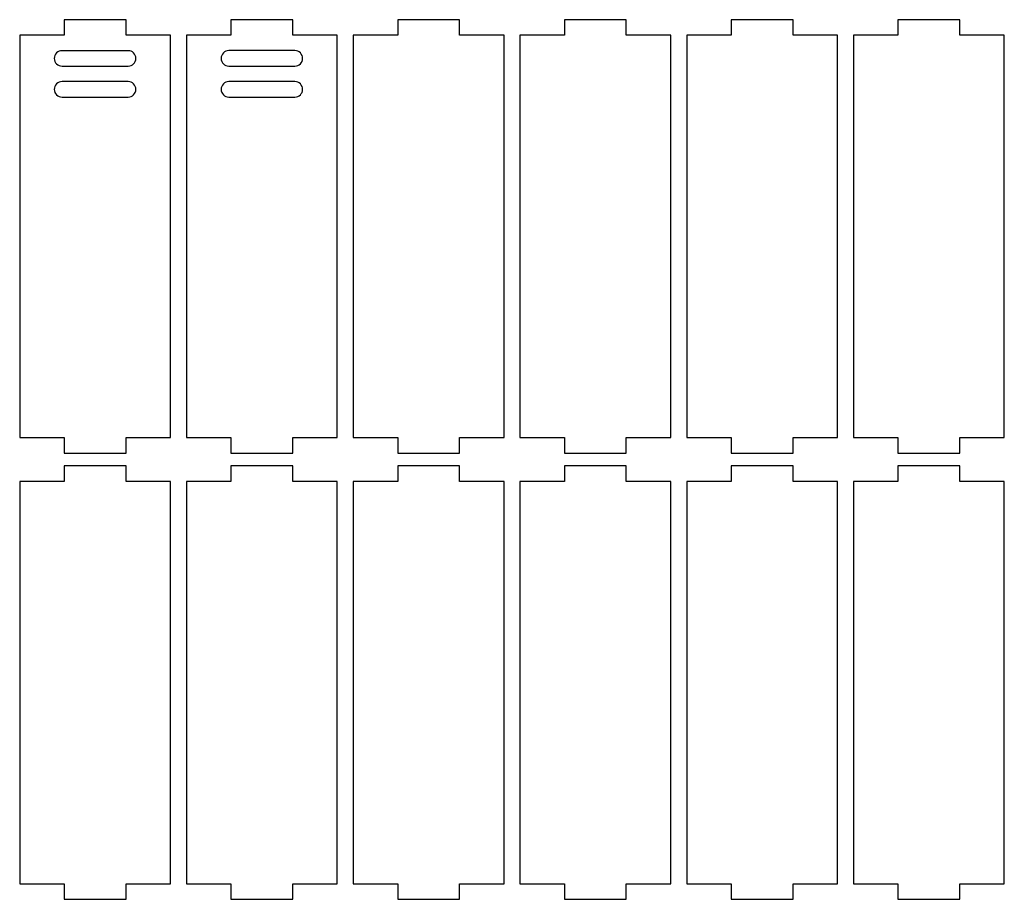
# Model space of a CAD drawing. Extents: x -241 to 224, y -121 to 181.
# Tile 5 of 5: x 33 to 224, y 3 to 174. Entities that reach past the tile are written whole.
import ezdxf

# ---------------------------------------------------------------- set-up
doc = ezdxf.new("R2010")
doc.units = 0
doc.header["$MEASUREMENT"] = 0
doc.layers.add('LAYER_1', color=7, linetype='CONTINUOUS')

msp = doc.modelspace()

# ---------------------------------------------------------------- linework, layer by layer
at = {"layer": 'LAYER_1', "color": 250}
for points, knots in [([(41.6959, 173.8157), (41.6959, 173.8157), (47.6959, 173.8159), (47.6959, 173.8159), (47.6959, 173.8159), (47.6959, 173.8159), (53.6959, 173.8168), (53.6959, 173.8168), (53.6959, 173.8168), (53.6959, 173.8168), (53.6959, 170.817), (53.6959, 170.817), (53.6959, 170.817), (53.6959, 170.817), (62.3134, 170.8175), (62.3134, 170.8175), (62.3134, 170.8175), (62.3134, 170.8175), (62.3135, 92.8173), (62.3135, 92.8173), (62.3135, 92.8173), (62.3135, 92.8173), (53.6959, 92.817), (53.6959, 92.817), (53.6959, 92.817), (53.6959, 92.817), (53.6959, 89.818), (53.6959, 89.818), (53.6959, 89.818), (53.6959, 89.818), (41.6959, 89.8168), (41.6959, 89.8168), (41.6959, 89.8168), (41.6959, 89.8168), (41.6959, 92.8165), (41.6959, 92.8165), (41.6959, 92.8165), (41.6959, 92.8165), (33.0784, 92.8162), (33.0784, 92.8162), (33.0784, 92.8162), (33.0784, 92.8162), (33.0784, 170.8164), (33.0784, 170.8164), (33.0784, 170.8164), (33.0784, 170.8164), (41.6959, 170.8165), (41.6959, 170.8165), (41.6959, 170.8165), (41.6959, 170.8165), (41.6959, 173.8157), (41.6959, 173.8157)], [0, 0, 0, 0, 0.07142857, 0.07142857, 0.07142857, 0.07142857, 0.14285714, 0.14285714, 0.14285714, 0.14285714, 0.21428571, 0.21428571, 0.21428571, 0.21428571, 0.28571429, 0.28571429, 0.28571429, 0.28571429, 0.35714286, 0.35714286, 0.35714286, 0.35714286, 0.42857143, 0.42857143, 0.42857143, 0.42857143, 0.5, 0.5, 0.5, 0.5, 0.57142857, 0.57142857, 0.57142857, 0.57142857, 0.64285714, 0.64285714, 0.64285714, 0.64285714, 0.71428571, 0.71428571, 0.71428571, 0.71428571, 0.78571429, 0.78571429, 0.78571429, 0.78571429, 0.85714286, 0.85714286, 0.85714286, 0.85714286, 1, 1, 1, 1]), ([(74.0309, 173.8168), (74.0309, 173.8168), (80.0309, 173.817), (80.0309, 173.817), (80.0309, 173.817), (80.0309, 173.817), (86.0309, 173.8179), (86.0309, 173.8179), (86.0309, 173.8179), (86.0309, 173.8179), (86.0309, 170.8181), (86.0309, 170.8181), (86.0309, 170.8181), (86.0309, 170.8181), (94.6484, 170.8186), (94.6484, 170.8186), (94.6484, 170.8186), (94.6484, 170.8186), (94.6485, 92.8184), (94.6485, 92.8184), (94.6485, 92.8184), (94.6485, 92.8184), (86.0309, 92.8181), (86.0309, 92.8181), (86.0309, 92.8181), (86.0309, 92.8181), (86.0309, 89.8191), (86.0309, 89.8191), (86.0309, 89.8191), (86.0309, 89.8191), (74.0309, 89.8179), (74.0309, 89.8179), (74.0309, 89.8179), (74.0309, 89.8179), (74.0309, 92.8176), (74.0309, 92.8176), (74.0309, 92.8176), (74.0309, 92.8176), (65.4134, 92.8173), (65.4134, 92.8173), (65.4134, 92.8173), (65.4134, 92.8173), (65.4134, 170.8175), (65.4134, 170.8175), (65.4134, 170.8175), (65.4134, 170.8175), (74.0309, 170.8176), (74.0309, 170.8176), (74.0309, 170.8176), (74.0309, 170.8176), (74.0309, 173.8168), (74.0309, 173.8168)], [0, 0, 0, 0, 0.07142857, 0.07142857, 0.07142857, 0.07142857, 0.14285714, 0.14285714, 0.14285714, 0.14285714, 0.21428571, 0.21428571, 0.21428571, 0.21428571, 0.28571429, 0.28571429, 0.28571429, 0.28571429, 0.35714286, 0.35714286, 0.35714286, 0.35714286, 0.42857143, 0.42857143, 0.42857143, 0.42857143, 0.5, 0.5, 0.5, 0.5, 0.57142857, 0.57142857, 0.57142857, 0.57142857, 0.64285714, 0.64285714, 0.64285714, 0.64285714, 0.71428571, 0.71428571, 0.71428571, 0.71428571, 0.78571429, 0.78571429, 0.78571429, 0.78571429, 0.85714286, 0.85714286, 0.85714286, 0.85714286, 1, 1, 1, 1]), ([(106.3659, 173.8179), (106.3659, 173.8179), (112.3659, 173.8181), (112.3659, 173.8181), (112.3659, 173.8181), (112.3659, 173.8181), (118.3659, 173.819), (118.3659, 173.819), (118.3659, 173.819), (118.3659, 173.819), (118.3659, 170.8192), (118.3659, 170.8192), (118.3659, 170.8192), (118.3659, 170.8192), (126.9834, 170.8197), (126.9834, 170.8197), (126.9834, 170.8197), (126.9834, 170.8197), (126.9835, 92.8195), (126.9835, 92.8195), (126.9835, 92.8195), (126.9835, 92.8195), (118.3659, 92.8192), (118.3659, 92.8192), (118.3659, 92.8192), (118.3659, 92.8192), (118.3659, 89.8202), (118.3659, 89.8202), (118.3659, 89.8202), (118.3659, 89.8202), (106.3659, 89.819), (106.3659, 89.819), (106.3659, 89.819), (106.3659, 89.819), (106.3659, 92.8187), (106.3659, 92.8187), (106.3659, 92.8187), (106.3659, 92.8187), (97.7484, 92.8184), (97.7484, 92.8184), (97.7484, 92.8184), (97.7484, 92.8184), (97.7484, 170.8186), (97.7484, 170.8186), (97.7484, 170.8186), (97.7484, 170.8186), (106.3659, 170.8187), (106.3659, 170.8187), (106.3659, 170.8187), (106.3659, 170.8187), (106.3659, 173.8179), (106.3659, 173.8179)], [0, 0, 0, 0, 0.07142857, 0.07142857, 0.07142857, 0.07142857, 0.14285714, 0.14285714, 0.14285714, 0.14285714, 0.21428571, 0.21428571, 0.21428571, 0.21428571, 0.28571429, 0.28571429, 0.28571429, 0.28571429, 0.35714286, 0.35714286, 0.35714286, 0.35714286, 0.42857143, 0.42857143, 0.42857143, 0.42857143, 0.5, 0.5, 0.5, 0.5, 0.57142857, 0.57142857, 0.57142857, 0.57142857, 0.64285714, 0.64285714, 0.64285714, 0.64285714, 0.71428571, 0.71428571, 0.71428571, 0.71428571, 0.78571429, 0.78571429, 0.78571429, 0.78571429, 0.85714286, 0.85714286, 0.85714286, 0.85714286, 1, 1, 1, 1]), ([(138.7009, 173.819), (138.7009, 173.819), (144.7009, 173.8192), (144.7009, 173.8192), (144.7009, 173.8192), (144.7009, 173.8192), (150.7009, 173.8201), (150.7009, 173.8201), (150.7009, 173.8201), (150.7009, 173.8201), (150.7009, 170.8203), (150.7009, 170.8203), (150.7009, 170.8203), (150.7009, 170.8203), (159.3184, 170.8208), (159.3184, 170.8208), (159.3184, 170.8208), (159.3184, 170.8208), (159.3185, 92.8206), (159.3185, 92.8206), (159.3185, 92.8206), (159.3185, 92.8206), (150.7009, 92.8203), (150.7009, 92.8203), (150.7009, 92.8203), (150.7009, 92.8203), (150.7009, 89.8213), (150.7009, 89.8213), (150.7009, 89.8213), (150.7009, 89.8213), (138.7009, 89.8201), (138.7009, 89.8201), (138.7009, 89.8201), (138.7009, 89.8201), (138.7009, 92.8198), (138.7009, 92.8198), (138.7009, 92.8198), (138.7009, 92.8198), (130.0834, 92.8195), (130.0834, 92.8195), (130.0834, 92.8195), (130.0834, 92.8195), (130.0834, 170.8197), (130.0834, 170.8197), (130.0834, 170.8197), (130.0834, 170.8197), (138.7009, 170.8198), (138.7009, 170.8198), (138.7009, 170.8198), (138.7009, 170.8198), (138.7009, 173.819), (138.7009, 173.819)], [0, 0, 0, 0, 0.07142857, 0.07142857, 0.07142857, 0.07142857, 0.14285714, 0.14285714, 0.14285714, 0.14285714, 0.21428571, 0.21428571, 0.21428571, 0.21428571, 0.28571429, 0.28571429, 0.28571429, 0.28571429, 0.35714286, 0.35714286, 0.35714286, 0.35714286, 0.42857143, 0.42857143, 0.42857143, 0.42857143, 0.5, 0.5, 0.5, 0.5, 0.57142857, 0.57142857, 0.57142857, 0.57142857, 0.64285714, 0.64285714, 0.64285714, 0.64285714, 0.71428571, 0.71428571, 0.71428571, 0.71428571, 0.78571429, 0.78571429, 0.78571429, 0.78571429, 0.85714286, 0.85714286, 0.85714286, 0.85714286, 1, 1, 1, 1]), ([(171.0359, 173.8201), (171.0359, 173.8201), (177.0359, 173.8203), (177.0359, 173.8203), (177.0359, 173.8203), (177.0359, 173.8203), (183.0359, 173.8212), (183.0359, 173.8212), (183.0359, 173.8212), (183.0359, 173.8212), (183.0359, 170.8214), (183.0359, 170.8214), (183.0359, 170.8214), (183.0359, 170.8214), (191.6534, 170.8219), (191.6534, 170.8219), (191.6534, 170.8219), (191.6534, 170.8219), (191.6535, 92.8217), (191.6535, 92.8217), (191.6535, 92.8217), (191.6535, 92.8217), (183.0359, 92.8214), (183.0359, 92.8214), (183.0359, 92.8214), (183.0359, 92.8214), (183.0359, 89.8224), (183.0359, 89.8224), (183.0359, 89.8224), (183.0359, 89.8224), (171.0359, 89.8212), (171.0359, 89.8212), (171.0359, 89.8212), (171.0359, 89.8212), (171.0359, 92.8209), (171.0359, 92.8209), (171.0359, 92.8209), (171.0359, 92.8209), (162.4184, 92.8206), (162.4184, 92.8206), (162.4184, 92.8206), (162.4184, 92.8206), (162.4184, 170.8208), (162.4184, 170.8208), (162.4184, 170.8208), (162.4184, 170.8208), (171.0359, 170.8209), (171.0359, 170.8209), (171.0359, 170.8209), (171.0359, 170.8209), (171.0359, 173.8201), (171.0359, 173.8201)], [0, 0, 0, 0, 0.07142857, 0.07142857, 0.07142857, 0.07142857, 0.14285714, 0.14285714, 0.14285714, 0.14285714, 0.21428571, 0.21428571, 0.21428571, 0.21428571, 0.28571429, 0.28571429, 0.28571429, 0.28571429, 0.35714286, 0.35714286, 0.35714286, 0.35714286, 0.42857143, 0.42857143, 0.42857143, 0.42857143, 0.5, 0.5, 0.5, 0.5, 0.57142857, 0.57142857, 0.57142857, 0.57142857, 0.64285714, 0.64285714, 0.64285714, 0.64285714, 0.71428571, 0.71428571, 0.71428571, 0.71428571, 0.78571429, 0.78571429, 0.78571429, 0.78571429, 0.85714286, 0.85714286, 0.85714286, 0.85714286, 1, 1, 1, 1]), ([(203.3709, 173.8212), (203.3709, 173.8212), (209.3709, 173.8214), (209.3709, 173.8214), (209.3709, 173.8214), (209.3709, 173.8214), (215.3709, 173.8223), (215.3709, 173.8223), (215.3709, 173.8223), (215.3709, 173.8223), (215.3709, 170.8225), (215.3709, 170.8225), (215.3709, 170.8225), (215.3709, 170.8225), (223.9884, 170.823), (223.9884, 170.823), (223.9884, 170.823), (223.9884, 170.823), (223.9885, 92.8228), (223.9885, 92.8228), (223.9885, 92.8228), (223.9885, 92.8228), (215.3709, 92.8225), (215.3709, 92.8225), (215.3709, 92.8225), (215.3709, 92.8225), (215.3709, 89.8235), (215.3709, 89.8235), (215.3709, 89.8235), (215.3709, 89.8235), (203.3709, 89.8223), (203.3709, 89.8223), (203.3709, 89.8223), (203.3709, 89.8223), (203.3709, 92.822), (203.3709, 92.822), (203.3709, 92.822), (203.3709, 92.822), (194.7534, 92.8217), (194.7534, 92.8217), (194.7534, 92.8217), (194.7534, 92.8217), (194.7534, 170.8219), (194.7534, 170.8219), (194.7534, 170.8219), (194.7534, 170.8219), (203.3709, 170.822), (203.3709, 170.822), (203.3709, 170.822), (203.3709, 170.822), (203.3709, 173.8212), (203.3709, 173.8212)], [0, 0, 0, 0, 0.07142857, 0.07142857, 0.07142857, 0.07142857, 0.14285714, 0.14285714, 0.14285714, 0.14285714, 0.21428571, 0.21428571, 0.21428571, 0.21428571, 0.28571429, 0.28571429, 0.28571429, 0.28571429, 0.35714286, 0.35714286, 0.35714286, 0.35714286, 0.42857143, 0.42857143, 0.42857143, 0.42857143, 0.5, 0.5, 0.5, 0.5, 0.57142857, 0.57142857, 0.57142857, 0.57142857, 0.64285714, 0.64285714, 0.64285714, 0.64285714, 0.71428571, 0.71428571, 0.71428571, 0.71428571, 0.78571429, 0.78571429, 0.78571429, 0.78571429, 0.85714286, 0.85714286, 0.85714286, 0.85714286, 1, 1, 1, 1]), ([(41.2887, 167.8185), (41.2887, 167.8185), (54.103, 167.8185), (54.103, 167.8185), (54.103, 167.8185), (54.9277, 167.8185), (55.6023, 167.1439), (55.6023, 166.3192), (55.6023, 166.3192), (55.6023, 166.3192), (55.6023, 166.3191), (55.6023, 166.3191), (55.6023, 166.3191), (55.6023, 165.4944), (54.9277, 164.8198), (54.103, 164.8198), (54.103, 164.8198), (54.103, 164.8198), (41.2887, 164.8198), (41.2887, 164.8198), (41.2887, 164.8198), (40.464, 164.8198), (39.7894, 165.4944), (39.7894, 166.3191), (39.7894, 166.3191), (39.7894, 166.3191), (39.7894, 166.3192), (39.7894, 166.3192), (39.7894, 166.3192), (39.7894, 167.1439), (40.464, 167.8185), (41.2887, 167.8185)], [0, 0, 0, 0, 0.11111111, 0.11111111, 0.11111111, 0.11111111, 0.22222222, 0.22222222, 0.22222222, 0.22222222, 0.33333333, 0.33333333, 0.33333333, 0.33333333, 0.44444444, 0.44444444, 0.44444444, 0.44444444, 0.55555556, 0.55555556, 0.55555556, 0.55555556, 0.66666667, 0.66666667, 0.66666667, 0.66666667, 0.77777778, 0.77777778, 0.77777778, 0.77777778, 1, 1, 1, 1]), ([(73.6237, 167.8196), (73.6237, 167.8196), (86.438, 167.8196), (86.438, 167.8196), (86.438, 167.8196), (87.2627, 167.8196), (87.9373, 167.145), (87.9373, 166.3203), (87.9373, 166.3203), (87.9373, 166.3203), (87.9373, 166.3202), (87.9373, 166.3202), (87.9373, 166.3202), (87.9373, 165.4955), (87.2627, 164.8209), (86.438, 164.8209), (86.438, 164.8209), (86.438, 164.8209), (73.6237, 164.8209), (73.6237, 164.8209), (73.6237, 164.8209), (72.799, 164.8209), (72.1244, 165.4955), (72.1244, 166.3202), (72.1244, 166.3202), (72.1244, 166.3202), (72.1244, 166.3203), (72.1244, 166.3203), (72.1244, 166.3203), (72.1244, 167.145), (72.799, 167.8196), (73.6237, 167.8196)], [0, 0, 0, 0, 0.11111111, 0.11111111, 0.11111111, 0.11111111, 0.22222222, 0.22222222, 0.22222222, 0.22222222, 0.33333333, 0.33333333, 0.33333333, 0.33333333, 0.44444444, 0.44444444, 0.44444444, 0.44444444, 0.55555556, 0.55555556, 0.55555556, 0.55555556, 0.66666667, 0.66666667, 0.66666667, 0.66666667, 0.77777778, 0.77777778, 0.77777778, 0.77777778, 1, 1, 1, 1]), ([(41.2887, 161.8211), (41.2887, 161.8211), (54.103, 161.8211), (54.103, 161.8211), (54.103, 161.8211), (54.9277, 161.8211), (55.6023, 161.1465), (55.6023, 160.3218), (55.6023, 160.3218), (55.6023, 160.3218), (55.6023, 160.3217), (55.6023, 160.3217), (55.6023, 160.3217), (55.6023, 159.497), (54.9277, 158.8224), (54.103, 158.8224), (54.103, 158.8224), (54.103, 158.8224), (41.2887, 158.8224), (41.2887, 158.8224), (41.2887, 158.8224), (40.464, 158.8224), (39.7894, 159.497), (39.7894, 160.3217), (39.7894, 160.3217), (39.7894, 160.3217), (39.7894, 160.3218), (39.7894, 160.3218), (39.7894, 160.3218), (39.7894, 161.1465), (40.464, 161.8211), (41.2887, 161.8211)], [0, 0, 0, 0, 0.11111111, 0.11111111, 0.11111111, 0.11111111, 0.22222222, 0.22222222, 0.22222222, 0.22222222, 0.33333333, 0.33333333, 0.33333333, 0.33333333, 0.44444444, 0.44444444, 0.44444444, 0.44444444, 0.55555556, 0.55555556, 0.55555556, 0.55555556, 0.66666667, 0.66666667, 0.66666667, 0.66666667, 0.77777778, 0.77777778, 0.77777778, 0.77777778, 1, 1, 1, 1]), ([(73.6237, 161.8222), (73.6237, 161.8222), (86.438, 161.8222), (86.438, 161.8222), (86.438, 161.8222), (87.2627, 161.8222), (87.9373, 161.1476), (87.9373, 160.3229), (87.9373, 160.3229), (87.9373, 160.3229), (87.9373, 160.3228), (87.9373, 160.3228), (87.9373, 160.3228), (87.9373, 159.4981), (87.2627, 158.8235), (86.438, 158.8235), (86.438, 158.8235), (86.438, 158.8235), (73.6237, 158.8235), (73.6237, 158.8235), (73.6237, 158.8235), (72.799, 158.8235), (72.1244, 159.4981), (72.1244, 160.3228), (72.1244, 160.3228), (72.1244, 160.3228), (72.1244, 160.3229), (72.1244, 160.3229), (72.1244, 160.3229), (72.1244, 161.1476), (72.799, 161.8222), (73.6237, 161.8222)], [0, 0, 0, 0, 0.11111111, 0.11111111, 0.11111111, 0.11111111, 0.22222222, 0.22222222, 0.22222222, 0.22222222, 0.33333333, 0.33333333, 0.33333333, 0.33333333, 0.44444444, 0.44444444, 0.44444444, 0.44444444, 0.55555556, 0.55555556, 0.55555556, 0.55555556, 0.66666667, 0.66666667, 0.66666667, 0.66666667, 0.77777778, 0.77777778, 0.77777778, 0.77777778, 1, 1, 1, 1]), ([(41.6959, 87.3168), (41.6959, 87.3168), (47.6959, 87.317), (47.6959, 87.317), (47.6959, 87.317), (47.6959, 87.317), (53.6959, 87.3179), (53.6959, 87.3179), (53.6959, 87.3179), (53.6959, 87.3179), (53.6959, 84.3181), (53.6959, 84.3181), (53.6959, 84.3181), (53.6959, 84.3181), (62.3134, 84.3186), (62.3134, 84.3186), (62.3134, 84.3186), (62.3134, 84.3186), (62.3135, 6.3184), (62.3135, 6.3184), (62.3135, 6.3184), (62.3135, 6.3184), (53.6959, 6.3181), (53.6959, 6.3181), (53.6959, 6.3181), (53.6959, 6.3181), (53.6959, 3.3191), (53.6959, 3.3191), (53.6959, 3.3191), (53.6959, 3.3191), (41.6959, 3.3179), (41.6959, 3.3179), (41.6959, 3.3179), (41.6959, 3.3179), (41.6959, 6.3176), (41.6959, 6.3176), (41.6959, 6.3176), (41.6959, 6.3176), (33.0784, 6.3173), (33.0784, 6.3173), (33.0784, 6.3173), (33.0784, 6.3173), (33.0784, 84.3175), (33.0784, 84.3175), (33.0784, 84.3175), (33.0784, 84.3175), (41.6959, 84.3176), (41.6959, 84.3176), (41.6959, 84.3176), (41.6959, 84.3176), (41.6959, 87.3168), (41.6959, 87.3168)], [0, 0, 0, 0, 0.07142857, 0.07142857, 0.07142857, 0.07142857, 0.14285714, 0.14285714, 0.14285714, 0.14285714, 0.21428571, 0.21428571, 0.21428571, 0.21428571, 0.28571429, 0.28571429, 0.28571429, 0.28571429, 0.35714286, 0.35714286, 0.35714286, 0.35714286, 0.42857143, 0.42857143, 0.42857143, 0.42857143, 0.5, 0.5, 0.5, 0.5, 0.57142857, 0.57142857, 0.57142857, 0.57142857, 0.64285714, 0.64285714, 0.64285714, 0.64285714, 0.71428571, 0.71428571, 0.71428571, 0.71428571, 0.78571429, 0.78571429, 0.78571429, 0.78571429, 0.85714286, 0.85714286, 0.85714286, 0.85714286, 1, 1, 1, 1]), ([(74.0309, 87.3179), (74.0309, 87.3179), (80.0309, 87.3181), (80.0309, 87.3181), (80.0309, 87.3181), (80.0309, 87.3181), (86.0309, 87.319), (86.0309, 87.319), (86.0309, 87.319), (86.0309, 87.319), (86.0309, 84.3192), (86.0309, 84.3192), (86.0309, 84.3192), (86.0309, 84.3192), (94.6484, 84.3197), (94.6484, 84.3197), (94.6484, 84.3197), (94.6484, 84.3197), (94.6485, 6.3195), (94.6485, 6.3195), (94.6485, 6.3195), (94.6485, 6.3195), (86.0309, 6.3192), (86.0309, 6.3192), (86.0309, 6.3192), (86.0309, 6.3192), (86.0309, 3.3202), (86.0309, 3.3202), (86.0309, 3.3202), (86.0309, 3.3202), (74.0309, 3.319), (74.0309, 3.319), (74.0309, 3.319), (74.0309, 3.319), (74.0309, 6.3187), (74.0309, 6.3187), (74.0309, 6.3187), (74.0309, 6.3187), (65.4134, 6.3184), (65.4134, 6.3184), (65.4134, 6.3184), (65.4134, 6.3184), (65.4134, 84.3186), (65.4134, 84.3186), (65.4134, 84.3186), (65.4134, 84.3186), (74.0309, 84.3187), (74.0309, 84.3187), (74.0309, 84.3187), (74.0309, 84.3187), (74.0309, 87.3179), (74.0309, 87.3179)], [0, 0, 0, 0, 0.07142857, 0.07142857, 0.07142857, 0.07142857, 0.14285714, 0.14285714, 0.14285714, 0.14285714, 0.21428571, 0.21428571, 0.21428571, 0.21428571, 0.28571429, 0.28571429, 0.28571429, 0.28571429, 0.35714286, 0.35714286, 0.35714286, 0.35714286, 0.42857143, 0.42857143, 0.42857143, 0.42857143, 0.5, 0.5, 0.5, 0.5, 0.57142857, 0.57142857, 0.57142857, 0.57142857, 0.64285714, 0.64285714, 0.64285714, 0.64285714, 0.71428571, 0.71428571, 0.71428571, 0.71428571, 0.78571429, 0.78571429, 0.78571429, 0.78571429, 0.85714286, 0.85714286, 0.85714286, 0.85714286, 1, 1, 1, 1]), ([(106.3659, 87.319), (106.3659, 87.319), (112.3659, 87.3192), (112.3659, 87.3192), (112.3659, 87.3192), (112.3659, 87.3192), (118.3659, 87.3201), (118.3659, 87.3201), (118.3659, 87.3201), (118.3659, 87.3201), (118.3659, 84.3203), (118.3659, 84.3203), (118.3659, 84.3203), (118.3659, 84.3203), (126.9834, 84.3208), (126.9834, 84.3208), (126.9834, 84.3208), (126.9834, 84.3208), (126.9835, 6.3206), (126.9835, 6.3206), (126.9835, 6.3206), (126.9835, 6.3206), (118.3659, 6.3203), (118.3659, 6.3203), (118.3659, 6.3203), (118.3659, 6.3203), (118.3659, 3.3213), (118.3659, 3.3213), (118.3659, 3.3213), (118.3659, 3.3213), (106.3659, 3.3201), (106.3659, 3.3201), (106.3659, 3.3201), (106.3659, 3.3201), (106.3659, 6.3198), (106.3659, 6.3198), (106.3659, 6.3198), (106.3659, 6.3198), (97.7484, 6.3195), (97.7484, 6.3195), (97.7484, 6.3195), (97.7484, 6.3195), (97.7484, 84.3197), (97.7484, 84.3197), (97.7484, 84.3197), (97.7484, 84.3197), (106.3659, 84.3198), (106.3659, 84.3198), (106.3659, 84.3198), (106.3659, 84.3198), (106.3659, 87.319), (106.3659, 87.319)], [0, 0, 0, 0, 0.07142857, 0.07142857, 0.07142857, 0.07142857, 0.14285714, 0.14285714, 0.14285714, 0.14285714, 0.21428571, 0.21428571, 0.21428571, 0.21428571, 0.28571429, 0.28571429, 0.28571429, 0.28571429, 0.35714286, 0.35714286, 0.35714286, 0.35714286, 0.42857143, 0.42857143, 0.42857143, 0.42857143, 0.5, 0.5, 0.5, 0.5, 0.57142857, 0.57142857, 0.57142857, 0.57142857, 0.64285714, 0.64285714, 0.64285714, 0.64285714, 0.71428571, 0.71428571, 0.71428571, 0.71428571, 0.78571429, 0.78571429, 0.78571429, 0.78571429, 0.85714286, 0.85714286, 0.85714286, 0.85714286, 1, 1, 1, 1]), ([(138.7009, 87.3201), (138.7009, 87.3201), (144.7009, 87.3203), (144.7009, 87.3203), (144.7009, 87.3203), (144.7009, 87.3203), (150.7009, 87.3212), (150.7009, 87.3212), (150.7009, 87.3212), (150.7009, 87.3212), (150.7009, 84.3214), (150.7009, 84.3214), (150.7009, 84.3214), (150.7009, 84.3214), (159.3184, 84.3219), (159.3184, 84.3219), (159.3184, 84.3219), (159.3184, 84.3219), (159.3185, 6.3217), (159.3185, 6.3217), (159.3185, 6.3217), (159.3185, 6.3217), (150.7009, 6.3214), (150.7009, 6.3214), (150.7009, 6.3214), (150.7009, 6.3214), (150.7009, 3.3224), (150.7009, 3.3224), (150.7009, 3.3224), (150.7009, 3.3224), (138.7009, 3.3212), (138.7009, 3.3212), (138.7009, 3.3212), (138.7009, 3.3212), (138.7009, 6.3209), (138.7009, 6.3209), (138.7009, 6.3209), (138.7009, 6.3209), (130.0834, 6.3206), (130.0834, 6.3206), (130.0834, 6.3206), (130.0834, 6.3206), (130.0834, 84.3208), (130.0834, 84.3208), (130.0834, 84.3208), (130.0834, 84.3208), (138.7009, 84.3209), (138.7009, 84.3209), (138.7009, 84.3209), (138.7009, 84.3209), (138.7009, 87.3201), (138.7009, 87.3201)], [0, 0, 0, 0, 0.07142857, 0.07142857, 0.07142857, 0.07142857, 0.14285714, 0.14285714, 0.14285714, 0.14285714, 0.21428571, 0.21428571, 0.21428571, 0.21428571, 0.28571429, 0.28571429, 0.28571429, 0.28571429, 0.35714286, 0.35714286, 0.35714286, 0.35714286, 0.42857143, 0.42857143, 0.42857143, 0.42857143, 0.5, 0.5, 0.5, 0.5, 0.57142857, 0.57142857, 0.57142857, 0.57142857, 0.64285714, 0.64285714, 0.64285714, 0.64285714, 0.71428571, 0.71428571, 0.71428571, 0.71428571, 0.78571429, 0.78571429, 0.78571429, 0.78571429, 0.85714286, 0.85714286, 0.85714286, 0.85714286, 1, 1, 1, 1]), ([(171.0359, 87.3212), (171.0359, 87.3212), (177.0359, 87.3214), (177.0359, 87.3214), (177.0359, 87.3214), (177.0359, 87.3214), (183.0359, 87.3223), (183.0359, 87.3223), (183.0359, 87.3223), (183.0359, 87.3223), (183.0359, 84.3225), (183.0359, 84.3225), (183.0359, 84.3225), (183.0359, 84.3225), (191.6534, 84.323), (191.6534, 84.323), (191.6534, 84.323), (191.6534, 84.323), (191.6535, 6.3228), (191.6535, 6.3228), (191.6535, 6.3228), (191.6535, 6.3228), (183.0359, 6.3225), (183.0359, 6.3225), (183.0359, 6.3225), (183.0359, 6.3225), (183.0359, 3.3235), (183.0359, 3.3235), (183.0359, 3.3235), (183.0359, 3.3235), (171.0359, 3.3223), (171.0359, 3.3223), (171.0359, 3.3223), (171.0359, 3.3223), (171.0359, 6.322), (171.0359, 6.322), (171.0359, 6.322), (171.0359, 6.322), (162.4184, 6.3217), (162.4184, 6.3217), (162.4184, 6.3217), (162.4184, 6.3217), (162.4184, 84.3219), (162.4184, 84.3219), (162.4184, 84.3219), (162.4184, 84.3219), (171.0359, 84.322), (171.0359, 84.322), (171.0359, 84.322), (171.0359, 84.322), (171.0359, 87.3212), (171.0359, 87.3212)], [0, 0, 0, 0, 0.07142857, 0.07142857, 0.07142857, 0.07142857, 0.14285714, 0.14285714, 0.14285714, 0.14285714, 0.21428571, 0.21428571, 0.21428571, 0.21428571, 0.28571429, 0.28571429, 0.28571429, 0.28571429, 0.35714286, 0.35714286, 0.35714286, 0.35714286, 0.42857143, 0.42857143, 0.42857143, 0.42857143, 0.5, 0.5, 0.5, 0.5, 0.57142857, 0.57142857, 0.57142857, 0.57142857, 0.64285714, 0.64285714, 0.64285714, 0.64285714, 0.71428571, 0.71428571, 0.71428571, 0.71428571, 0.78571429, 0.78571429, 0.78571429, 0.78571429, 0.85714286, 0.85714286, 0.85714286, 0.85714286, 1, 1, 1, 1]), ([(203.3709, 87.3223), (203.3709, 87.3223), (209.3709, 87.3225), (209.3709, 87.3225), (209.3709, 87.3225), (209.3709, 87.3225), (215.3709, 87.3234), (215.3709, 87.3234), (215.3709, 87.3234), (215.3709, 87.3234), (215.3709, 84.3236), (215.3709, 84.3236), (215.3709, 84.3236), (215.3709, 84.3236), (223.9884, 84.3241), (223.9884, 84.3241), (223.9884, 84.3241), (223.9884, 84.3241), (223.9885, 6.3239), (223.9885, 6.3239), (223.9885, 6.3239), (223.9885, 6.3239), (215.3709, 6.3236), (215.3709, 6.3236), (215.3709, 6.3236), (215.3709, 6.3236), (215.3709, 3.3246), (215.3709, 3.3246), (215.3709, 3.3246), (215.3709, 3.3246), (203.3709, 3.3234), (203.3709, 3.3234), (203.3709, 3.3234), (203.3709, 3.3234), (203.3709, 6.3231), (203.3709, 6.3231), (203.3709, 6.3231), (203.3709, 6.3231), (194.7534, 6.3228), (194.7534, 6.3228), (194.7534, 6.3228), (194.7534, 6.3228), (194.7534, 84.323), (194.7534, 84.323), (194.7534, 84.323), (194.7534, 84.323), (203.3709, 84.3231), (203.3709, 84.3231), (203.3709, 84.3231), (203.3709, 84.3231), (203.3709, 87.3223), (203.3709, 87.3223)], [0, 0, 0, 0, 0.07142857, 0.07142857, 0.07142857, 0.07142857, 0.14285714, 0.14285714, 0.14285714, 0.14285714, 0.21428571, 0.21428571, 0.21428571, 0.21428571, 0.28571429, 0.28571429, 0.28571429, 0.28571429, 0.35714286, 0.35714286, 0.35714286, 0.35714286, 0.42857143, 0.42857143, 0.42857143, 0.42857143, 0.5, 0.5, 0.5, 0.5, 0.57142857, 0.57142857, 0.57142857, 0.57142857, 0.64285714, 0.64285714, 0.64285714, 0.64285714, 0.71428571, 0.71428571, 0.71428571, 0.71428571, 0.78571429, 0.78571429, 0.78571429, 0.78571429, 0.85714286, 0.85714286, 0.85714286, 0.85714286, 1, 1, 1, 1])]:
    msp.add_open_spline(points, degree=3, knots=knots, dxfattribs=at)

doc.saveas('drawing.dxf')
